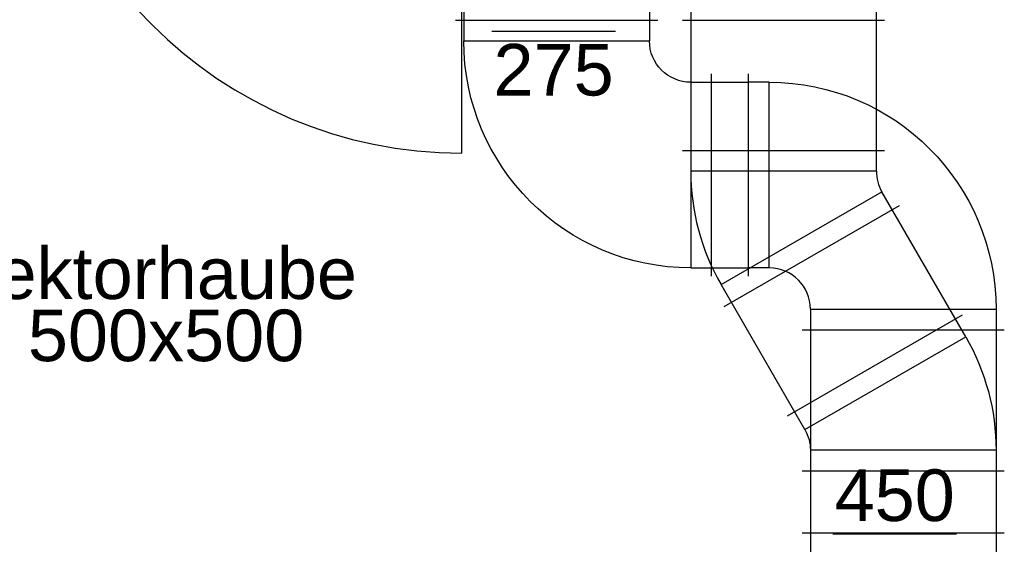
# Model space of a CAD drawing. Header units: metres. Extents: x 0 to 32.9, y 0 to 31.7.
# Tile 31 of 39: x 24.5 to 26.8, y 26.7 to 27.9. Entities that reach past the tile are written whole.
import ezdxf
from ezdxf.enums import TextEntityAlignment as Align

# ---------------------------------------------------------------- set-up
doc = ezdxf.new("R2010")
doc.units = ezdxf.units.M
for name, color, linetype in [('003ARCH_A', 7, 'Continuous'), ('003TX_TXT', 7, 'Continuous'), ('004TGA_L', 50, 'Continuous')]:
    doc.layers.add(name, color=color, linetype=linetype)
doc.styles.add('ARIAL', font='arial.ttf')

msp = doc.modelspace()

# ---------------------------------------------------------------- linework, layer by layer
at = {"layer": '003ARCH_A', "color": 253}
msp.add_line((25.531, 27.6013), (25.531, 28.6774), dxfattribs=at)
msp.add_arc((25.531, 28.6623), 1.061, 180, 270, dxfattribs=at)
at = {"layer": '003TX_TXT', "color": 7}
for p, q in [((25.6038, 27.8972), (25.9038, 27.8972)), ((26.4305, 26.6784), (26.7305, 26.6784))]:
    msp.add_line(p, q, dxfattribs=at)
at = {"layer": '004TGA_L', "color": 51}
for p, q in [((26.5362, 27.5577), (26.5362, 28.3481)), ((26.0662, 27.9231), (26.5562, 27.9231)), ((26.0662, 27.6077), (26.5562, 27.6077)), ((26.5362, 27.5577), (26.0862, 27.5577)), ((26.1599, 27.2827), (26.5496, 27.5077)), ((26.7526, 27.1562), (26.5496, 27.5077)), ((26.1676, 27.2294), (26.5919, 27.4744)), ((26.3629, 26.9312), (26.1599, 27.2827)), ((26.3205, 26.9645), (26.7449, 27.2095)), ((26.3763, 27.2231), (26.3763, 26.5812)), ((26.8263, 27.2231), (26.8263, 26.5812)), ((26.3563, 26.8312), (26.8463, 26.8312))]:
    msp.add_line(p, q, dxfattribs=at)
at = {"layer": '004TGA_L', "color": 7}
for p, q in [((25.5362, 28.0731), (25.5362, 27.8731)), ((25.9862, 28.0731), (25.9862, 27.8731)), ((25.5162, 27.9231), (26.0062, 27.9231)), ((26.1362, 27.3031), (26.1362, 27.7931)), ((26.2263, 27.3031), (26.2263, 27.7931)), ((26.0862, 27.7731), (26.2263, 27.7731)), ((26.2763, 27.7731), (26.2263, 27.7731)), ((26.0862, 27.3231), (26.2263, 27.3231)), ((26.2763, 27.3231), (26.2263, 27.3231)), ((26.3763, 27.2231), (26.8263, 27.2231)), ((26.3563, 27.1731), (26.8463, 27.1731)), ((26.3563, 26.6812), (26.8463, 26.6812))]:
    msp.add_line(p, q, dxfattribs=at)
at = {"layer": '004TGA_L', "color": 7, "extrusion": (0, 0, -1)}
for p, q in [((26.0862, 28.0731), (26.0862, 27.3231)), ((25.5362, 27.8731), (25.9862, 27.8731)), ((26.2763, 27.3231), (26.2763, 27.7731))]:
    msp.add_line(p, q, dxfattribs=at)
at = {"layer": '004TGA_L', "color": 51, "extrusion": (0, 0, -1)}
for p, q in [((26.3629, 26.9312), (26.7526, 27.1562)), ((26.8263, 26.8812), (26.3763, 26.8812))]:
    msp.add_line(p, q, dxfattribs=at)
at = {"layer": '004TGA_L', "color": 7, "extrusion": (0, 0, -1)}
for centre, radius, start, end in [((-26.0862, 27.8731), 0.55, 270, 0), ((-26.0862, 27.8731), 0.1, 270, 0), ((-26.2763, 27.2231), 0.55, 90, 180)]:
    msp.add_arc(centre, radius, start, end, dxfattribs=at)
at = {"layer": '004TGA_L', "color": 51}
for radius in [0.55, 0.1]:
    msp.add_arc((26.6362, 27.5577), radius, 180, 210, dxfattribs=at)
at = {"layer": '004TGA_L', "color": 7}
msp.add_arc((26.2763, 27.2231), 0.1, 0, 90, dxfattribs=at)
at = {"layer": '004TGA_L', "color": 51, "extrusion": (0, 0, -1)}
for radius in [0.55, 0.1]:
    msp.add_arc((-26.2763, 26.8812), radius, 150, 180, dxfattribs=at)

# ---------------------------------------------------------------- texts
at = {"layer": '003TX_TXT', "color": 7, "style": 'ARIAL'}
for s, p in [('275', (25.7538, 27.8034)), ('450', (26.5805, 26.7722))]:
    msp.add_text(s, height=0.125, dxfattribs=at).set_placement(p, align=Align.MIDDLE_CENTER)
for s, p in [('Deflektorhaube', (24.0931, 27.2477)), ('DD 500x500', (24.1788, 27.0971))]:
    msp.add_text(s, height=0.125, dxfattribs=at).set_placement(p)

doc.saveas('drawing.dxf')
